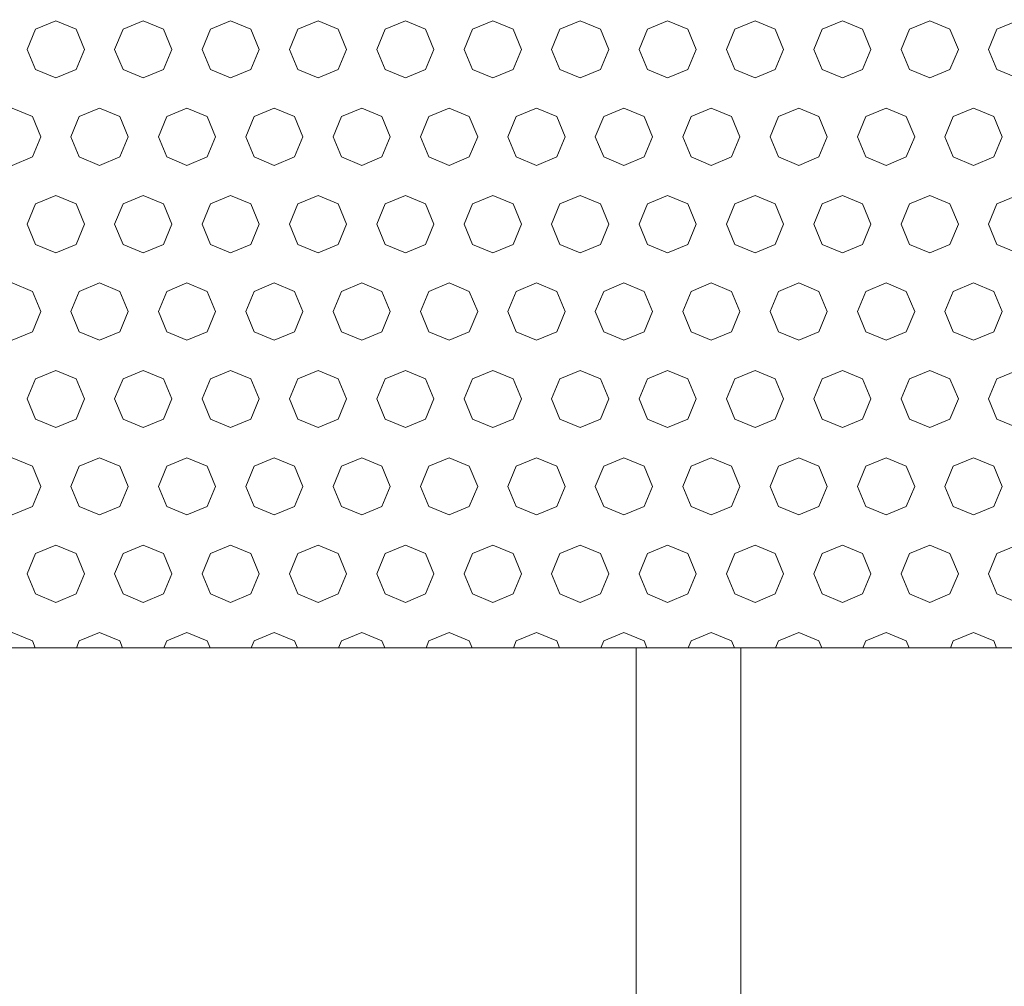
# Model space of a CAD drawing. Header units: millimetres. Extents: x 52659 to 1698020, y -10054 to 104697.
# Tile 132 of 256: x 192040 to 192603, y 10404 to 10957. Entities that reach past the tile are written whole.
import ezdxf

# ---------------------------------------------------------------- set-up
doc = ezdxf.new("R2010")
doc.units = ezdxf.units.MM
doc.header["$MEASUREMENT"] = 0
for name, color, linetype in [('02-04 BRISES SOLEIL FONCEES', 7, 'Continuous'), ('05-02 Cotation 200ème 100ème.Cotations', 7, 'Continuous'), ('Fenêtres ARCHICAD', 7, 'Continuous')]:
    doc.layers.add(name, color=color, linetype=linetype)
doc.styles.add('STYLE_GENERE_3', font='ARIALN.TTF')
doc.dimstyles.new('STYLE_GENERE__2', dxfattribs={"dimtxt": 200, "dimasz": 95, "dimexe": 0.18, "dimexo": 100, "dimgap": 0, "dimtad": 0, "dimlfac": 0.001, "dimzin": 0, "dimdsep": 46, "dimtxsty": 'STYLE_GENERE_3', "dimblk": 'ARROWHEAD_6', "dimblk1": 'ARROWHEAD_6', "dimblk2": 'ARROWHEAD_6', "dimcen": 0.09, "dimclrd": 7, "dimclre": 7, "dimclrt": 7, "dimazin": 0, "dimtfac": 1, "dimtdec": 4, "dimtmove": 0, "dimatfit": 3, "dimfxl": 1, "dimtolj": 1, "dimtzin": 0, "dimarcsym": 0})

# ---------------------------------------------------------------- blocks, each defined once
blk = doc.blocks.new('Élément de coupe_186_1', base_point=(131932.67, 5158.07))
at = {"layer": 'Fenêtres ARCHICAD', "color": 7, "linetype": 'Continuous', "lineweight": 5}
for p, q in [((192392.67, 10598.03), (192392.67, 9848.07)), ((192452.67, 9848.07), (192452.67, 10598.03))]:
    blk.add_line(p, q, dxfattribs=at)
blk = doc.blocks.new('*X352', base_point=(131932.67, 5158.07))
at = {"layer": '02-04 BRISES SOLEIL FONCEES', "color": 7, "linetype": 'Continuous', "lineweight": 5}
for p, q in [((192060.74, 10956.81), (192049.17, 10952.02)), ((192072.3, 10952.02), (192060.74, 10956.81)), ((192110.74, 10956.81), (192099.17, 10952.02)), ((192122.3, 10952.02), (192110.74, 10956.81)), ((192160.74, 10956.81), (192149.17, 10952.02)), ((192172.3, 10952.02), (192160.74, 10956.81)), ((192210.74, 10956.81), (192199.17, 10952.02)), ((192222.3, 10952.02), (192210.74, 10956.81)), ((192260.74, 10956.81), (192249.17, 10952.02)), ((192272.3, 10952.02), (192260.74, 10956.81)), ((192310.74, 10956.81), (192299.17, 10952.02)), ((192322.3, 10952.02), (192310.74, 10956.81)), ((192360.74, 10956.81), (192349.17, 10952.02)), ((192372.3, 10952.02), (192360.74, 10956.81)), ((192410.74, 10956.81), (192399.17, 10952.02)), ((192422.3, 10952.02), (192410.74, 10956.81)), ((192460.74, 10956.81), (192449.17, 10952.02)), ((192472.3, 10952.02), (192460.74, 10956.81)), ((192510.74, 10956.81), (192499.17, 10952.02)), ((192522.3, 10952.02), (192510.74, 10956.81)), ((192560.74, 10956.81), (192549.17, 10952.02)), ((192572.3, 10952.02), (192560.74, 10956.81)), ((192610.74, 10956.81), (192599.17, 10952.02)), ((192049.17, 10952.02), (192044.38, 10940.46)), ((192077.09, 10940.46), (192072.3, 10952.02)), ((192099.17, 10952.02), (192094.38, 10940.46)), ((192127.09, 10940.46), (192122.3, 10952.02)), ((192149.17, 10952.02), (192144.38, 10940.46)), ((192177.09, 10940.46), (192172.3, 10952.02)), ((192199.17, 10952.02), (192194.38, 10940.46)), ((192227.09, 10940.46), (192222.3, 10952.02)), ((192249.17, 10952.02), (192244.38, 10940.46)), ((192277.09, 10940.46), (192272.3, 10952.02)), ((192299.17, 10952.02), (192294.38, 10940.46)), ((192327.09, 10940.46), (192322.3, 10952.02)), ((192349.17, 10952.02), (192344.38, 10940.46)), ((192377.09, 10940.46), (192372.3, 10952.02)), ((192399.17, 10952.02), (192394.38, 10940.46)), ((192427.09, 10940.46), (192422.3, 10952.02)), ((192449.17, 10952.02), (192444.38, 10940.46)), ((192477.09, 10940.46), (192472.3, 10952.02)), ((192499.17, 10952.02), (192494.38, 10940.46)), ((192527.09, 10940.46), (192522.3, 10952.02)), ((192549.17, 10952.02), (192544.38, 10940.46)), ((192577.09, 10940.46), (192572.3, 10952.02)), ((192599.17, 10952.02), (192594.38, 10940.46)), ((192044.38, 10940.46), (192049.17, 10928.89)), ((192072.3, 10928.89), (192077.09, 10940.46)), ((192094.38, 10940.46), (192099.17, 10928.89)), ((192122.3, 10928.89), (192127.09, 10940.46)), ((192144.38, 10940.46), (192149.17, 10928.89)), ((192172.3, 10928.89), (192177.09, 10940.46)), ((192194.38, 10940.46), (192199.17, 10928.89)), ((192222.3, 10928.89), (192227.09, 10940.46)), ((192244.38, 10940.46), (192249.17, 10928.89)), ((192272.3, 10928.89), (192277.09, 10940.46)), ((192294.38, 10940.46), (192299.17, 10928.89)), ((192322.3, 10928.89), (192327.09, 10940.46)), ((192344.38, 10940.46), (192349.17, 10928.89)), ((192372.3, 10928.89), (192377.09, 10940.46)), ((192394.38, 10940.46), (192399.17, 10928.89)), ((192422.3, 10928.89), (192427.09, 10940.46)), ((192444.38, 10940.46), (192449.17, 10928.89)), ((192472.3, 10928.89), (192477.09, 10940.46)), ((192494.38, 10940.46), (192499.17, 10928.89)), ((192522.3, 10928.89), (192527.09, 10940.46)), ((192544.38, 10940.46), (192549.17, 10928.89)), ((192572.3, 10928.89), (192577.09, 10940.46)), ((192594.38, 10940.46), (192599.17, 10928.89)), ((192049.17, 10928.89), (192060.74, 10924.1)), ((192060.74, 10924.1), (192072.3, 10928.89)), ((192099.17, 10928.89), (192110.74, 10924.1)), ((192110.74, 10924.1), (192122.3, 10928.89)), ((192149.17, 10928.89), (192160.74, 10924.1)), ((192160.74, 10924.1), (192172.3, 10928.89)), ((192199.17, 10928.89), (192210.74, 10924.1)), ((192210.74, 10924.1), (192222.3, 10928.89)), ((192249.17, 10928.89), (192260.74, 10924.1)), ((192260.74, 10924.1), (192272.3, 10928.89)), ((192299.17, 10928.89), (192310.74, 10924.1)), ((192310.74, 10924.1), (192322.3, 10928.89)), ((192349.17, 10928.89), (192360.74, 10924.1)), ((192360.74, 10924.1), (192372.3, 10928.89)), ((192399.17, 10928.89), (192410.74, 10924.1)), ((192410.74, 10924.1), (192422.3, 10928.89)), ((192449.17, 10928.89), (192460.74, 10924.1)), ((192460.74, 10924.1), (192472.3, 10928.89)), ((192499.17, 10928.89), (192510.74, 10924.1)), ((192510.74, 10924.1), (192522.3, 10928.89)), ((192549.17, 10928.89), (192560.74, 10924.1)), ((192560.74, 10924.1), (192572.3, 10928.89)), ((192599.17, 10928.89), (192610.74, 10924.1)), ((192047.3, 10902.02), (192035.74, 10906.81)), ((192085.74, 10906.81), (192074.17, 10902.02)), ((192097.3, 10902.02), (192085.74, 10906.81)), ((192135.74, 10906.81), (192124.17, 10902.02)), ((192147.3, 10902.02), (192135.74, 10906.81)), ((192185.74, 10906.81), (192174.17, 10902.02)), ((192197.3, 10902.02), (192185.74, 10906.81)), ((192235.74, 10906.81), (192224.17, 10902.02)), ((192247.3, 10902.02), (192235.74, 10906.81)), ((192285.74, 10906.81), (192274.17, 10902.02)), ((192297.3, 10902.02), (192285.74, 10906.81)), ((192335.74, 10906.81), (192324.17, 10902.02)), ((192347.3, 10902.02), (192335.74, 10906.81)), ((192385.74, 10906.81), (192374.17, 10902.02)), ((192397.3, 10902.02), (192385.74, 10906.81)), ((192435.74, 10906.81), (192424.17, 10902.02)), ((192447.3, 10902.02), (192435.74, 10906.81)), ((192485.74, 10906.81), (192474.17, 10902.02)), ((192497.3, 10902.02), (192485.74, 10906.81)), ((192535.74, 10906.81), (192524.17, 10902.02)), ((192547.3, 10902.02), (192535.74, 10906.81)), ((192585.74, 10906.81), (192574.17, 10902.02)), ((192597.3, 10902.02), (192585.74, 10906.81)), ((192052.09, 10890.46), (192047.3, 10902.02)), ((192074.17, 10902.02), (192069.38, 10890.46)), ((192102.09, 10890.46), (192097.3, 10902.02)), ((192124.17, 10902.02), (192119.38, 10890.46)), ((192152.09, 10890.46), (192147.3, 10902.02)), ((192174.17, 10902.02), (192169.38, 10890.46)), ((192202.09, 10890.46), (192197.3, 10902.02)), ((192224.17, 10902.02), (192219.38, 10890.46)), ((192252.09, 10890.46), (192247.3, 10902.02)), ((192274.17, 10902.02), (192269.38, 10890.46)), ((192302.09, 10890.46), (192297.3, 10902.02)), ((192324.17, 10902.02), (192319.38, 10890.46)), ((192352.09, 10890.46), (192347.3, 10902.02)), ((192374.17, 10902.02), (192369.38, 10890.46)), ((192402.09, 10890.46), (192397.3, 10902.02)), ((192424.17, 10902.02), (192419.38, 10890.46)), ((192452.09, 10890.46), (192447.3, 10902.02)), ((192474.17, 10902.02), (192469.38, 10890.46)), ((192502.09, 10890.46), (192497.3, 10902.02)), ((192524.17, 10902.02), (192519.38, 10890.46)), ((192552.09, 10890.46), (192547.3, 10902.02)), ((192574.17, 10902.02), (192569.38, 10890.46)), ((192602.09, 10890.46), (192597.3, 10902.02)), ((192047.3, 10878.89), (192052.09, 10890.46)), ((192069.38, 10890.46), (192074.17, 10878.89)), ((192097.3, 10878.89), (192102.09, 10890.46)), ((192119.38, 10890.46), (192124.17, 10878.89)), ((192147.3, 10878.89), (192152.09, 10890.46)), ((192169.38, 10890.46), (192174.17, 10878.89)), ((192197.3, 10878.89), (192202.09, 10890.46)), ((192219.38, 10890.46), (192224.17, 10878.89)), ((192247.3, 10878.89), (192252.09, 10890.46)), ((192269.38, 10890.46), (192274.17, 10878.89)), ((192297.3, 10878.89), (192302.09, 10890.46)), ((192319.38, 10890.46), (192324.17, 10878.89)), ((192347.3, 10878.89), (192352.09, 10890.46)), ((192369.38, 10890.46), (192374.17, 10878.89)), ((192397.3, 10878.89), (192402.09, 10890.46)), ((192419.38, 10890.46), (192424.17, 10878.89)), ((192447.3, 10878.89), (192452.09, 10890.46)), ((192469.38, 10890.46), (192474.17, 10878.89)), ((192497.3, 10878.89), (192502.09, 10890.46)), ((192519.38, 10890.46), (192524.17, 10878.89)), ((192547.3, 10878.89), (192552.09, 10890.46)), ((192569.38, 10890.46), (192574.17, 10878.89)), ((192597.3, 10878.89), (192602.09, 10890.46)), ((192035.74, 10874.1), (192047.3, 10878.89)), ((192074.17, 10878.89), (192085.74, 10874.1)), ((192085.74, 10874.1), (192097.3, 10878.89)), ((192124.17, 10878.89), (192135.74, 10874.1)), ((192135.74, 10874.1), (192147.3, 10878.89)), ((192174.17, 10878.89), (192185.74, 10874.1)), ((192185.74, 10874.1), (192197.3, 10878.89)), ((192224.17, 10878.89), (192235.74, 10874.1)), ((192235.74, 10874.1), (192247.3, 10878.89)), ((192274.17, 10878.89), (192285.74, 10874.1)), ((192285.74, 10874.1), (192297.3, 10878.89)), ((192324.17, 10878.89), (192335.74, 10874.1)), ((192335.74, 10874.1), (192347.3, 10878.89)), ((192374.17, 10878.89), (192385.74, 10874.1)), ((192385.74, 10874.1), (192397.3, 10878.89)), ((192424.17, 10878.89), (192435.74, 10874.1)), ((192435.74, 10874.1), (192447.3, 10878.89)), ((192474.17, 10878.89), (192485.74, 10874.1)), ((192485.74, 10874.1), (192497.3, 10878.89)), ((192524.17, 10878.89), (192535.74, 10874.1)), ((192535.74, 10874.1), (192547.3, 10878.89)), ((192574.17, 10878.89), (192585.74, 10874.1)), ((192585.74, 10874.1), (192597.3, 10878.89)), ((192060.74, 10856.81), (192049.17, 10852.02)), ((192072.3, 10852.02), (192060.74, 10856.81)), ((192110.74, 10856.81), (192099.17, 10852.02)), ((192122.3, 10852.02), (192110.74, 10856.81)), ((192160.74, 10856.81), (192149.17, 10852.02)), ((192172.3, 10852.02), (192160.74, 10856.81)), ((192210.74, 10856.81), (192199.17, 10852.02)), ((192222.3, 10852.02), (192210.74, 10856.81)), ((192260.74, 10856.81), (192249.17, 10852.02)), ((192272.3, 10852.02), (192260.74, 10856.81)), ((192310.74, 10856.81), (192299.17, 10852.02)), ((192322.3, 10852.02), (192310.74, 10856.81)), ((192360.74, 10856.81), (192349.17, 10852.02)), ((192372.3, 10852.02), (192360.74, 10856.81)), ((192410.74, 10856.81), (192399.17, 10852.02)), ((192422.3, 10852.02), (192410.74, 10856.81)), ((192460.74, 10856.81), (192449.17, 10852.02)), ((192472.3, 10852.02), (192460.74, 10856.81)), ((192510.74, 10856.81), (192499.17, 10852.02)), ((192522.3, 10852.02), (192510.74, 10856.81)), ((192560.74, 10856.81), (192549.17, 10852.02)), ((192572.3, 10852.02), (192560.74, 10856.81)), ((192610.74, 10856.81), (192599.17, 10852.02)), ((192049.17, 10852.02), (192044.38, 10840.46)), ((192077.09, 10840.46), (192072.3, 10852.02)), ((192099.17, 10852.02), (192094.38, 10840.46)), ((192127.09, 10840.46), (192122.3, 10852.02)), ((192149.17, 10852.02), (192144.38, 10840.46)), ((192177.09, 10840.46), (192172.3, 10852.02)), ((192199.17, 10852.02), (192194.38, 10840.46)), ((192227.09, 10840.46), (192222.3, 10852.02)), ((192249.17, 10852.02), (192244.38, 10840.46)), ((192277.09, 10840.46), (192272.3, 10852.02)), ((192299.17, 10852.02), (192294.38, 10840.46)), ((192327.09, 10840.46), (192322.3, 10852.02)), ((192349.17, 10852.02), (192344.38, 10840.46)), ((192377.09, 10840.46), (192372.3, 10852.02)), ((192399.17, 10852.02), (192394.38, 10840.46)), ((192427.09, 10840.46), (192422.3, 10852.02)), ((192449.17, 10852.02), (192444.38, 10840.46)), ((192477.09, 10840.46), (192472.3, 10852.02)), ((192499.17, 10852.02), (192494.38, 10840.46)), ((192527.09, 10840.46), (192522.3, 10852.02)), ((192549.17, 10852.02), (192544.38, 10840.46)), ((192577.09, 10840.46), (192572.3, 10852.02)), ((192599.17, 10852.02), (192594.38, 10840.46)), ((192044.38, 10840.46), (192049.17, 10828.89)), ((192072.3, 10828.89), (192077.09, 10840.46)), ((192094.38, 10840.46), (192099.17, 10828.89)), ((192122.3, 10828.89), (192127.09, 10840.46)), ((192144.38, 10840.46), (192149.17, 10828.89)), ((192172.3, 10828.89), (192177.09, 10840.46)), ((192194.38, 10840.46), (192199.17, 10828.89)), ((192222.3, 10828.89), (192227.09, 10840.46)), ((192244.38, 10840.46), (192249.17, 10828.89)), ((192272.3, 10828.89), (192277.09, 10840.46)), ((192294.38, 10840.46), (192299.17, 10828.89)), ((192322.3, 10828.89), (192327.09, 10840.46)), ((192344.38, 10840.46), (192349.17, 10828.89)), ((192372.3, 10828.89), (192377.09, 10840.46)), ((192394.38, 10840.46), (192399.17, 10828.89)), ((192422.3, 10828.89), (192427.09, 10840.46)), ((192444.38, 10840.46), (192449.17, 10828.89)), ((192472.3, 10828.89), (192477.09, 10840.46)), ((192494.38, 10840.46), (192499.17, 10828.89)), ((192522.3, 10828.89), (192527.09, 10840.46)), ((192544.38, 10840.46), (192549.17, 10828.89)), ((192572.3, 10828.89), (192577.09, 10840.46)), ((192594.38, 10840.46), (192599.17, 10828.89)), ((192049.17, 10828.89), (192060.74, 10824.1)), ((192060.74, 10824.1), (192072.3, 10828.89)), ((192099.17, 10828.89), (192110.74, 10824.1)), ((192110.74, 10824.1), (192122.3, 10828.89)), ((192149.17, 10828.89), (192160.74, 10824.1)), ((192160.74, 10824.1), (192172.3, 10828.89)), ((192199.17, 10828.89), (192210.74, 10824.1)), ((192210.74, 10824.1), (192222.3, 10828.89)), ((192249.17, 10828.89), (192260.74, 10824.1)), ((192260.74, 10824.1), (192272.3, 10828.89)), ((192299.17, 10828.89), (192310.74, 10824.1)), ((192310.74, 10824.1), (192322.3, 10828.89)), ((192349.17, 10828.89), (192360.74, 10824.1)), ((192360.74, 10824.1), (192372.3, 10828.89)), ((192399.17, 10828.89), (192410.74, 10824.1)), ((192410.74, 10824.1), (192422.3, 10828.89)), ((192449.17, 10828.89), (192460.74, 10824.1)), ((192460.74, 10824.1), (192472.3, 10828.89)), ((192499.17, 10828.89), (192510.74, 10824.1)), ((192510.74, 10824.1), (192522.3, 10828.89)), ((192549.17, 10828.89), (192560.74, 10824.1)), ((192560.74, 10824.1), (192572.3, 10828.89)), ((192599.17, 10828.89), (192610.74, 10824.1)), ((192047.3, 10802.02), (192035.74, 10806.81)), ((192085.74, 10806.81), (192074.17, 10802.02)), ((192097.3, 10802.02), (192085.74, 10806.81)), ((192135.74, 10806.81), (192124.17, 10802.02)), ((192147.3, 10802.02), (192135.74, 10806.81)), ((192185.74, 10806.81), (192174.17, 10802.02)), ((192197.3, 10802.02), (192185.74, 10806.81)), ((192235.74, 10806.81), (192224.17, 10802.02)), ((192247.3, 10802.02), (192235.74, 10806.81)), ((192285.74, 10806.81), (192274.17, 10802.02)), ((192297.3, 10802.02), (192285.74, 10806.81)), ((192335.74, 10806.81), (192324.17, 10802.02)), ((192347.3, 10802.02), (192335.74, 10806.81)), ((192385.74, 10806.81), (192374.17, 10802.02)), ((192397.3, 10802.02), (192385.74, 10806.81)), ((192435.74, 10806.81), (192424.17, 10802.02)), ((192447.3, 10802.02), (192435.74, 10806.81)), ((192485.74, 10806.81), (192474.17, 10802.02)), ((192497.3, 10802.02), (192485.74, 10806.81)), ((192535.74, 10806.81), (192524.17, 10802.02)), ((192547.3, 10802.02), (192535.74, 10806.81)), ((192585.74, 10806.81), (192574.17, 10802.02)), ((192597.3, 10802.02), (192585.74, 10806.81)), ((192052.09, 10790.46), (192047.3, 10802.02)), ((192074.17, 10802.02), (192069.38, 10790.46)), ((192102.09, 10790.46), (192097.3, 10802.02)), ((192124.17, 10802.02), (192119.38, 10790.46)), ((192152.09, 10790.46), (192147.3, 10802.02)), ((192174.17, 10802.02), (192169.38, 10790.46)), ((192202.09, 10790.46), (192197.3, 10802.02)), ((192224.17, 10802.02), (192219.38, 10790.46)), ((192252.09, 10790.46), (192247.3, 10802.02)), ((192274.17, 10802.02), (192269.38, 10790.46)), ((192302.09, 10790.46), (192297.3, 10802.02)), ((192324.17, 10802.02), (192319.38, 10790.46)), ((192352.09, 10790.46), (192347.3, 10802.02)), ((192374.17, 10802.02), (192369.38, 10790.46)), ((192402.09, 10790.46), (192397.3, 10802.02)), ((192424.17, 10802.02), (192419.38, 10790.46)), ((192452.09, 10790.46), (192447.3, 10802.02)), ((192474.17, 10802.02), (192469.38, 10790.46)), ((192502.09, 10790.46), (192497.3, 10802.02)), ((192524.17, 10802.02), (192519.38, 10790.46)), ((192552.09, 10790.46), (192547.3, 10802.02)), ((192574.17, 10802.02), (192569.38, 10790.46)), ((192602.09, 10790.46), (192597.3, 10802.02)), ((192047.3, 10778.89), (192052.09, 10790.46)), ((192069.38, 10790.46), (192074.17, 10778.89)), ((192097.3, 10778.89), (192102.09, 10790.46)), ((192119.38, 10790.46), (192124.17, 10778.89)), ((192147.3, 10778.89), (192152.09, 10790.46)), ((192169.38, 10790.46), (192174.17, 10778.89)), ((192197.3, 10778.89), (192202.09, 10790.46)), ((192219.38, 10790.46), (192224.17, 10778.89)), ((192247.3, 10778.89), (192252.09, 10790.46)), ((192269.38, 10790.46), (192274.17, 10778.89)), ((192297.3, 10778.89), (192302.09, 10790.46)), ((192319.38, 10790.46), (192324.17, 10778.89)), ((192347.3, 10778.89), (192352.09, 10790.46)), ((192369.38, 10790.46), (192374.17, 10778.89)), ((192397.3, 10778.89), (192402.09, 10790.46)), ((192419.38, 10790.46), (192424.17, 10778.89)), ((192447.3, 10778.89), (192452.09, 10790.46)), ((192469.38, 10790.46), (192474.17, 10778.89)), ((192497.3, 10778.89), (192502.09, 10790.46)), ((192519.38, 10790.46), (192524.17, 10778.89)), ((192547.3, 10778.89), (192552.09, 10790.46)), ((192569.38, 10790.46), (192574.17, 10778.89)), ((192597.3, 10778.89), (192602.09, 10790.46)), ((192035.74, 10774.1), (192047.3, 10778.89)), ((192074.17, 10778.89), (192085.74, 10774.1)), ((192085.74, 10774.1), (192097.3, 10778.89)), ((192124.17, 10778.89), (192135.74, 10774.1)), ((192135.74, 10774.1), (192147.3, 10778.89)), ((192174.17, 10778.89), (192185.74, 10774.1)), ((192185.74, 10774.1), (192197.3, 10778.89)), ((192224.17, 10778.89), (192235.74, 10774.1)), ((192235.74, 10774.1), (192247.3, 10778.89)), ((192274.17, 10778.89), (192285.74, 10774.1)), ((192285.74, 10774.1), (192297.3, 10778.89)), ((192324.17, 10778.89), (192335.74, 10774.1)), ((192335.74, 10774.1), (192347.3, 10778.89)), ((192374.17, 10778.89), (192385.74, 10774.1)), ((192385.74, 10774.1), (192397.3, 10778.89)), ((192424.17, 10778.89), (192435.74, 10774.1)), ((192435.74, 10774.1), (192447.3, 10778.89)), ((192474.17, 10778.89), (192485.74, 10774.1)), ((192485.74, 10774.1), (192497.3, 10778.89)), ((192524.17, 10778.89), (192535.74, 10774.1)), ((192535.74, 10774.1), (192547.3, 10778.89)), ((192574.17, 10778.89), (192585.74, 10774.1)), ((192585.74, 10774.1), (192597.3, 10778.89)), ((192060.74, 10756.81), (192049.17, 10752.02)), ((192072.3, 10752.02), (192060.74, 10756.81)), ((192110.74, 10756.81), (192099.17, 10752.02)), ((192122.3, 10752.02), (192110.74, 10756.81)), ((192160.74, 10756.81), (192149.17, 10752.02)), ((192172.3, 10752.02), (192160.74, 10756.81)), ((192210.74, 10756.81), (192199.17, 10752.02)), ((192222.3, 10752.02), (192210.74, 10756.81)), ((192260.74, 10756.81), (192249.17, 10752.02)), ((192272.3, 10752.02), (192260.74, 10756.81)), ((192310.74, 10756.81), (192299.17, 10752.02)), ((192322.3, 10752.02), (192310.74, 10756.81)), ((192360.74, 10756.81), (192349.17, 10752.02)), ((192372.3, 10752.02), (192360.74, 10756.81)), ((192410.74, 10756.81), (192399.17, 10752.02)), ((192422.3, 10752.02), (192410.74, 10756.81)), ((192460.74, 10756.81), (192449.17, 10752.02)), ((192472.3, 10752.02), (192460.74, 10756.81)), ((192510.74, 10756.81), (192499.17, 10752.02)), ((192522.3, 10752.02), (192510.74, 10756.81)), ((192560.74, 10756.81), (192549.17, 10752.02)), ((192572.3, 10752.02), (192560.74, 10756.81)), ((192610.74, 10756.81), (192599.17, 10752.02)), ((192049.17, 10752.02), (192044.38, 10740.46)), ((192077.09, 10740.46), (192072.3, 10752.02)), ((192099.17, 10752.02), (192094.38, 10740.46)), ((192127.09, 10740.46), (192122.3, 10752.02)), ((192149.17, 10752.02), (192144.38, 10740.46)), ((192177.09, 10740.46), (192172.3, 10752.02)), ((192199.17, 10752.02), (192194.38, 10740.46)), ((192227.09, 10740.46), (192222.3, 10752.02)), ((192249.17, 10752.02), (192244.38, 10740.46)), ((192277.09, 10740.46), (192272.3, 10752.02)), ((192299.17, 10752.02), (192294.38, 10740.46)), ((192327.09, 10740.46), (192322.3, 10752.02)), ((192349.17, 10752.02), (192344.38, 10740.46)), ((192377.09, 10740.46), (192372.3, 10752.02)), ((192399.17, 10752.02), (192394.38, 10740.46)), ((192427.09, 10740.46), (192422.3, 10752.02)), ((192449.17, 10752.02), (192444.38, 10740.46)), ((192477.09, 10740.46), (192472.3, 10752.02)), ((192499.17, 10752.02), (192494.38, 10740.46)), ((192527.09, 10740.46), (192522.3, 10752.02)), ((192549.17, 10752.02), (192544.38, 10740.46)), ((192577.09, 10740.46), (192572.3, 10752.02)), ((192599.17, 10752.02), (192594.38, 10740.46)), ((192044.38, 10740.46), (192049.17, 10728.89)), ((192072.3, 10728.89), (192077.09, 10740.46)), ((192094.38, 10740.46), (192099.17, 10728.89)), ((192122.3, 10728.89), (192127.09, 10740.46)), ((192144.38, 10740.46), (192149.17, 10728.89)), ((192172.3, 10728.89), (192177.09, 10740.46)), ((192194.38, 10740.46), (192199.17, 10728.89)), ((192222.3, 10728.89), (192227.09, 10740.46)), ((192244.38, 10740.46), (192249.17, 10728.89)), ((192272.3, 10728.89), (192277.09, 10740.46)), ((192294.38, 10740.46), (192299.17, 10728.89)), ((192322.3, 10728.89), (192327.09, 10740.46)), ((192344.38, 10740.46), (192349.17, 10728.89)), ((192372.3, 10728.89), (192377.09, 10740.46)), ((192394.38, 10740.46), (192399.17, 10728.89)), ((192422.3, 10728.89), (192427.09, 10740.46)), ((192444.38, 10740.46), (192449.17, 10728.89)), ((192472.3, 10728.89), (192477.09, 10740.46)), ((192494.38, 10740.46), (192499.17, 10728.89)), ((192522.3, 10728.89), (192527.09, 10740.46)), ((192544.38, 10740.46), (192549.17, 10728.89)), ((192572.3, 10728.89), (192577.09, 10740.46)), ((192594.38, 10740.46), (192599.17, 10728.89)), ((192049.17, 10728.89), (192060.74, 10724.1)), ((192060.74, 10724.1), (192072.3, 10728.89)), ((192099.17, 10728.89), (192110.74, 10724.1)), ((192110.74, 10724.1), (192122.3, 10728.89)), ((192149.17, 10728.89), (192160.74, 10724.1)), ((192160.74, 10724.1), (192172.3, 10728.89)), ((192199.17, 10728.89), (192210.74, 10724.1)), ((192210.74, 10724.1), (192222.3, 10728.89)), ((192249.17, 10728.89), (192260.74, 10724.1)), ((192260.74, 10724.1), (192272.3, 10728.89)), ((192299.17, 10728.89), (192310.74, 10724.1)), ((192310.74, 10724.1), (192322.3, 10728.89)), ((192349.17, 10728.89), (192360.74, 10724.1)), ((192360.74, 10724.1), (192372.3, 10728.89)), ((192399.17, 10728.89), (192410.74, 10724.1)), ((192410.74, 10724.1), (192422.3, 10728.89)), ((192449.17, 10728.89), (192460.74, 10724.1)), ((192460.74, 10724.1), (192472.3, 10728.89)), ((192499.17, 10728.89), (192510.74, 10724.1)), ((192510.74, 10724.1), (192522.3, 10728.89)), ((192549.17, 10728.89), (192560.74, 10724.1)), ((192560.74, 10724.1), (192572.3, 10728.89)), ((192599.17, 10728.89), (192610.74, 10724.1)), ((192047.3, 10702.02), (192035.74, 10706.81)), ((192085.74, 10706.81), (192074.17, 10702.02)), ((192097.3, 10702.02), (192085.74, 10706.81)), ((192135.74, 10706.81), (192124.17, 10702.02)), ((192147.3, 10702.02), (192135.74, 10706.81)), ((192185.74, 10706.81), (192174.17, 10702.02)), ((192197.3, 10702.02), (192185.74, 10706.81)), ((192235.74, 10706.81), (192224.17, 10702.02)), ((192247.3, 10702.02), (192235.74, 10706.81)), ((192285.74, 10706.81), (192274.17, 10702.02)), ((192297.3, 10702.02), (192285.74, 10706.81)), ((192335.74, 10706.81), (192324.17, 10702.02)), ((192347.3, 10702.02), (192335.74, 10706.81)), ((192385.74, 10706.81), (192374.17, 10702.02)), ((192397.3, 10702.02), (192385.74, 10706.81)), ((192435.74, 10706.81), (192424.17, 10702.02)), ((192447.3, 10702.02), (192435.74, 10706.81)), ((192485.74, 10706.81), (192474.17, 10702.02)), ((192497.3, 10702.02), (192485.74, 10706.81)), ((192535.74, 10706.81), (192524.17, 10702.02)), ((192547.3, 10702.02), (192535.74, 10706.81)), ((192585.74, 10706.81), (192574.17, 10702.02)), ((192597.3, 10702.02), (192585.74, 10706.81)), ((192052.09, 10690.46), (192047.3, 10702.02)), ((192074.17, 10702.02), (192069.38, 10690.46)), ((192102.09, 10690.46), (192097.3, 10702.02)), ((192124.17, 10702.02), (192119.38, 10690.46)), ((192152.09, 10690.46), (192147.3, 10702.02)), ((192174.17, 10702.02), (192169.38, 10690.46)), ((192202.09, 10690.46), (192197.3, 10702.02)), ((192224.17, 10702.02), (192219.38, 10690.46)), ((192252.09, 10690.46), (192247.3, 10702.02)), ((192274.17, 10702.02), (192269.38, 10690.46)), ((192302.09, 10690.46), (192297.3, 10702.02)), ((192324.17, 10702.02), (192319.38, 10690.46)), ((192352.09, 10690.46), (192347.3, 10702.02)), ((192374.17, 10702.02), (192369.38, 10690.46)), ((192402.09, 10690.46), (192397.3, 10702.02)), ((192424.17, 10702.02), (192419.38, 10690.46)), ((192452.09, 10690.46), (192447.3, 10702.02)), ((192474.17, 10702.02), (192469.38, 10690.46)), ((192502.09, 10690.46), (192497.3, 10702.02)), ((192524.17, 10702.02), (192519.38, 10690.46)), ((192552.09, 10690.46), (192547.3, 10702.02)), ((192574.17, 10702.02), (192569.38, 10690.46)), ((192602.09, 10690.46), (192597.3, 10702.02)), ((192047.3, 10678.89), (192052.09, 10690.46)), ((192069.38, 10690.46), (192074.17, 10678.89)), ((192097.3, 10678.89), (192102.09, 10690.46)), ((192119.38, 10690.46), (192124.17, 10678.89)), ((192147.3, 10678.89), (192152.09, 10690.46)), ((192169.38, 10690.46), (192174.17, 10678.89)), ((192197.3, 10678.89), (192202.09, 10690.46)), ((192219.38, 10690.46), (192224.17, 10678.89)), ((192247.3, 10678.89), (192252.09, 10690.46)), ((192269.38, 10690.46), (192274.17, 10678.89)), ((192297.3, 10678.89), (192302.09, 10690.46)), ((192319.38, 10690.46), (192324.17, 10678.89)), ((192347.3, 10678.89), (192352.09, 10690.46)), ((192369.38, 10690.46), (192374.17, 10678.89)), ((192397.3, 10678.89), (192402.09, 10690.46)), ((192419.38, 10690.46), (192424.17, 10678.89)), ((192447.3, 10678.89), (192452.09, 10690.46)), ((192469.38, 10690.46), (192474.17, 10678.89)), ((192497.3, 10678.89), (192502.09, 10690.46)), ((192519.38, 10690.46), (192524.17, 10678.89)), ((192547.3, 10678.89), (192552.09, 10690.46)), ((192569.38, 10690.46), (192574.17, 10678.89)), ((192597.3, 10678.89), (192602.09, 10690.46)), ((192035.74, 10674.1), (192047.3, 10678.89)), ((192074.17, 10678.89), (192085.74, 10674.1)), ((192085.74, 10674.1), (192097.3, 10678.89)), ((192124.17, 10678.89), (192135.74, 10674.1)), ((192135.74, 10674.1), (192147.3, 10678.89)), ((192174.17, 10678.89), (192185.74, 10674.1)), ((192185.74, 10674.1), (192197.3, 10678.89)), ((192224.17, 10678.89), (192235.74, 10674.1)), ((192235.74, 10674.1), (192247.3, 10678.89)), ((192274.17, 10678.89), (192285.74, 10674.1)), ((192285.74, 10674.1), (192297.3, 10678.89)), ((192324.17, 10678.89), (192335.74, 10674.1)), ((192335.74, 10674.1), (192347.3, 10678.89)), ((192374.17, 10678.89), (192385.74, 10674.1)), ((192385.74, 10674.1), (192397.3, 10678.89)), ((192424.17, 10678.89), (192435.74, 10674.1)), ((192435.74, 10674.1), (192447.3, 10678.89)), ((192474.17, 10678.89), (192485.74, 10674.1)), ((192485.74, 10674.1), (192497.3, 10678.89)), ((192524.17, 10678.89), (192535.74, 10674.1)), ((192535.74, 10674.1), (192547.3, 10678.89)), ((192574.17, 10678.89), (192585.74, 10674.1)), ((192585.74, 10674.1), (192597.3, 10678.89)), ((192060.74, 10656.81), (192049.17, 10652.02)), ((192072.3, 10652.02), (192060.74, 10656.81)), ((192110.74, 10656.81), (192099.17, 10652.02)), ((192122.3, 10652.02), (192110.74, 10656.81)), ((192160.74, 10656.81), (192149.17, 10652.02)), ((192172.3, 10652.02), (192160.74, 10656.81)), ((192210.74, 10656.81), (192199.17, 10652.02)), ((192222.3, 10652.02), (192210.74, 10656.81)), ((192260.74, 10656.81), (192249.17, 10652.02)), ((192272.3, 10652.02), (192260.74, 10656.81)), ((192310.74, 10656.81), (192299.17, 10652.02)), ((192322.3, 10652.02), (192310.74, 10656.81)), ((192360.74, 10656.81), (192349.17, 10652.02)), ((192372.3, 10652.02), (192360.74, 10656.81)), ((192410.74, 10656.81), (192399.17, 10652.02)), ((192422.3, 10652.02), (192410.74, 10656.81)), ((192460.74, 10656.81), (192449.17, 10652.02)), ((192472.3, 10652.02), (192460.74, 10656.81)), ((192510.74, 10656.81), (192499.17, 10652.02)), ((192522.3, 10652.02), (192510.74, 10656.81)), ((192560.74, 10656.81), (192549.17, 10652.02)), ((192572.3, 10652.02), (192560.74, 10656.81)), ((192610.74, 10656.81), (192599.17, 10652.02)), ((192049.17, 10652.02), (192044.38, 10640.46)), ((192077.09, 10640.46), (192072.3, 10652.02)), ((192099.17, 10652.02), (192094.38, 10640.46)), ((192127.09, 10640.46), (192122.3, 10652.02)), ((192149.17, 10652.02), (192144.38, 10640.46)), ((192177.09, 10640.46), (192172.3, 10652.02)), ((192199.17, 10652.02), (192194.38, 10640.46)), ((192227.09, 10640.46), (192222.3, 10652.02)), ((192249.17, 10652.02), (192244.38, 10640.46)), ((192277.09, 10640.46), (192272.3, 10652.02)), ((192299.17, 10652.02), (192294.38, 10640.46)), ((192327.09, 10640.46), (192322.3, 10652.02)), ((192349.17, 10652.02), (192344.38, 10640.46)), ((192377.09, 10640.46), (192372.3, 10652.02)), ((192399.17, 10652.02), (192394.38, 10640.46)), ((192427.09, 10640.46), (192422.3, 10652.02)), ((192449.17, 10652.02), (192444.38, 10640.46)), ((192477.09, 10640.46), (192472.3, 10652.02)), ((192499.17, 10652.02), (192494.38, 10640.46)), ((192527.09, 10640.46), (192522.3, 10652.02)), ((192549.17, 10652.02), (192544.38, 10640.46)), ((192577.09, 10640.46), (192572.3, 10652.02)), ((192599.17, 10652.02), (192594.38, 10640.46)), ((192044.38, 10640.46), (192049.17, 10628.89)), ((192072.3, 10628.89), (192077.09, 10640.46)), ((192094.38, 10640.46), (192099.17, 10628.89)), ((192122.3, 10628.89), (192127.09, 10640.46)), ((192144.38, 10640.46), (192149.17, 10628.89)), ((192172.3, 10628.89), (192177.09, 10640.46)), ((192194.38, 10640.46), (192199.17, 10628.89)), ((192222.3, 10628.89), (192227.09, 10640.46)), ((192244.38, 10640.46), (192249.17, 10628.89)), ((192272.3, 10628.89), (192277.09, 10640.46)), ((192294.38, 10640.46), (192299.17, 10628.89)), ((192322.3, 10628.89), (192327.09, 10640.46)), ((192344.38, 10640.46), (192349.17, 10628.89)), ((192372.3, 10628.89), (192377.09, 10640.46)), ((192394.38, 10640.46), (192399.17, 10628.89)), ((192422.3, 10628.89), (192427.09, 10640.46)), ((192444.38, 10640.46), (192449.17, 10628.89)), ((192472.3, 10628.89), (192477.09, 10640.46)), ((192494.38, 10640.46), (192499.17, 10628.89)), ((192522.3, 10628.89), (192527.09, 10640.46)), ((192544.38, 10640.46), (192549.17, 10628.89)), ((192572.3, 10628.89), (192577.09, 10640.46)), ((192594.38, 10640.46), (192599.17, 10628.89)), ((192049.17, 10628.89), (192060.74, 10624.1)), ((192060.74, 10624.1), (192072.3, 10628.89)), ((192099.17, 10628.89), (192110.74, 10624.1)), ((192110.74, 10624.1), (192122.3, 10628.89)), ((192149.17, 10628.89), (192160.74, 10624.1)), ((192160.74, 10624.1), (192172.3, 10628.89)), ((192199.17, 10628.89), (192210.74, 10624.1)), ((192210.74, 10624.1), (192222.3, 10628.89)), ((192249.17, 10628.89), (192260.74, 10624.1)), ((192260.74, 10624.1), (192272.3, 10628.89)), ((192299.17, 10628.89), (192310.74, 10624.1)), ((192310.74, 10624.1), (192322.3, 10628.89)), ((192349.17, 10628.89), (192360.74, 10624.1)), ((192360.74, 10624.1), (192372.3, 10628.89)), ((192399.17, 10628.89), (192410.74, 10624.1)), ((192410.74, 10624.1), (192422.3, 10628.89)), ((192449.17, 10628.89), (192460.74, 10624.1)), ((192460.74, 10624.1), (192472.3, 10628.89)), ((192499.17, 10628.89), (192510.74, 10624.1)), ((192510.74, 10624.1), (192522.3, 10628.89)), ((192549.17, 10628.89), (192560.74, 10624.1)), ((192560.74, 10624.1), (192572.3, 10628.89)), ((192599.17, 10628.89), (192610.74, 10624.1)), ((192047.3, 10602.02), (192035.74, 10606.81)), ((192048.95, 10598.03), (192047.3, 10602.02)), ((192074.17, 10602.02), (192072.52, 10598.03)), ((192085.74, 10606.81), (192074.17, 10602.02)), ((192097.3, 10602.02), (192085.74, 10606.81)), ((192098.95, 10598.03), (192097.3, 10602.02)), ((192124.17, 10602.02), (192122.52, 10598.03)), ((192135.74, 10606.81), (192124.17, 10602.02)), ((192147.3, 10602.02), (192135.74, 10606.81)), ((192148.95, 10598.03), (192147.3, 10602.02)), ((192174.17, 10602.02), (192172.52, 10598.03)), ((192185.74, 10606.81), (192174.17, 10602.02)), ((192197.3, 10602.02), (192185.74, 10606.81)), ((192198.95, 10598.03), (192197.3, 10602.02)), ((192224.17, 10602.02), (192222.52, 10598.03)), ((192235.74, 10606.81), (192224.17, 10602.02)), ((192247.3, 10602.02), (192235.74, 10606.81)), ((192248.95, 10598.03), (192247.3, 10602.02)), ((192274.17, 10602.02), (192272.52, 10598.03)), ((192285.74, 10606.81), (192274.17, 10602.02)), ((192297.3, 10602.02), (192285.74, 10606.81)), ((192298.95, 10598.03), (192297.3, 10602.02)), ((192324.17, 10602.02), (192322.52, 10598.03)), ((192335.74, 10606.81), (192324.17, 10602.02)), ((192347.3, 10602.02), (192335.74, 10606.81)), ((192348.95, 10598.03), (192347.3, 10602.02)), ((192374.17, 10602.02), (192372.52, 10598.03)), ((192385.74, 10606.81), (192374.17, 10602.02)), ((192397.3, 10602.02), (192385.74, 10606.81)), ((192398.95, 10598.03), (192397.3, 10602.02)), ((192424.17, 10602.02), (192422.52, 10598.03)), ((192435.74, 10606.81), (192424.17, 10602.02)), ((192447.3, 10602.02), (192435.74, 10606.81)), ((192448.95, 10598.03), (192447.3, 10602.02)), ((192474.17, 10602.02), (192472.52, 10598.03)), ((192485.74, 10606.81), (192474.17, 10602.02)), ((192497.3, 10602.02), (192485.74, 10606.81)), ((192498.95, 10598.03), (192497.3, 10602.02)), ((192524.17, 10602.02), (192522.52, 10598.03)), ((192535.74, 10606.81), (192524.17, 10602.02)), ((192547.3, 10602.02), (192535.74, 10606.81)), ((192548.95, 10598.03), (192547.3, 10602.02)), ((192574.17, 10602.02), (192572.52, 10598.03)), ((192585.74, 10606.81), (192574.17, 10602.02)), ((192597.3, 10602.02), (192585.74, 10606.81)), ((192598.95, 10598.03), (192597.3, 10602.02))]:
    blk.add_line(p, q, dxfattribs=at)
blk = doc.blocks.new('Élément de coupe_325_1', base_point=(131932.67, 5158.07))
at = {"layer": '02-04 BRISES SOLEIL FONCEES', "color": 7, "linetype": 'Continuous', "lineweight": 9}
blk.add_line((191542.67, 10598.03), (193298.84, 10598.03), dxfattribs=at)
at = {"layer": '02-04 BRISES SOLEIL FONCEES', "lineweight": 0}
blk.add_blockref('*X352', (131932.67, 5158.07), dxfattribs=at)
blk = doc.blocks.new('*D742', base_point=(131932.67, 5158.07))
at = {"layer": '05-02 Cotation 200ème 100ème.Cotations', "color": 7, "linetype": 'Continuous', "lineweight": 25, "transparency": 16777216}
for p, q in [((165280.71, 11058.07), (165380.71, 10958.07)), ((165280.71, 9772.86), (165380.71, 9672.86))]:
    blk.add_line(p, q, dxfattribs=at)
at = {"layer": '05-02 Cotation 200ème 100ème.Cotations', "color": 7, "linetype": 'Continuous', "lineweight": 13, "transparency": 16777216}
for p, q in [((165424.46, 11008.07), (165236.96, 11008.07)), ((165330.71, 10614.34), (165330.71, 11008.07)), ((165330.71, 9722.86), (165330.71, 10116.59)), ((165424.46, 9722.86), (165236.96, 9722.86))]:
    blk.add_line(p, q, dxfattribs=at)
at = {"layer": '05-02 Cotation 200ème 100ème.Cotations', "color": 7, "lineweight": 9, "transparency": 16777216, "char_height": 200, "attachment_point": 7, "rotation": 90, "style": 'STYLE_GENERE_3'}
for s, insert in [('\\A1;0,35', (165287.85, 10961.33)), ('\\A1;1,29', (165430.71, 10141.47))]:
    blk.add_mtext(s, dxfattribs=dict(at, insert=insert))
blk = doc.blocks.new('ARROWHEAD_6')
at = {"color": 0, "linetype": 'Continuous', "lineweight": 0}
for p, q in [((-0.5, -0.5), (0.5, 0.5)), ((0, 0), (-1, 0))]:
    blk.add_line(p, q, dxfattribs=at)
blk = doc.blocks.new('*D762', base_point=(131932.67, 5158.07))
at = {"layer": '05-02 Cotation 200ème 100ème.Cotations', "color": 7, "linetype": 'Continuous', "lineweight": 25, "transparency": 16777216}
for p, q in [((135853.9, 11058.07), (135953.9, 10958.07)), ((135853.9, 9772.86), (135953.9, 9672.86))]:
    blk.add_line(p, q, dxfattribs=at)
at = {"layer": '05-02 Cotation 200ème 100ème.Cotations', "color": 7, "linetype": 'Continuous', "lineweight": 13, "transparency": 16777216}
for p, q in [((135997.65, 11008.07), (135810.15, 11008.07)), ((135903.9, 10614.34), (135903.9, 11008.07)), ((135903.9, 9722.86), (135903.9, 10116.59)), ((135997.65, 9722.86), (135810.15, 9722.86))]:
    blk.add_line(p, q, dxfattribs=at)
at = {"layer": '05-02 Cotation 200ème 100ème.Cotations', "color": 7, "lineweight": 9, "transparency": 16777216, "char_height": 200, "attachment_point": 7, "rotation": 90, "style": 'STYLE_GENERE_3'}
for s, insert in [('\\A1;0,35', (135861.04, 10961.33)), ('\\A1;1,29', (136003.9, 10141.47))]:
    blk.add_mtext(s, dxfattribs=dict(at, insert=insert))

msp = doc.modelspace()

# ---------------------------------------------------------------- block references
at = {"layer": '02-04 BRISES SOLEIL FONCEES', "lineweight": 0}
msp.add_blockref('Élément de coupe_325_1', (131932.668, 5158.072), dxfattribs=at)
at = {"layer": 'Fenêtres ARCHICAD', "lineweight": 0}
msp.add_blockref('Élément de coupe_186_1', (131932.668, 5158.072), dxfattribs=at)

# ---------------------------------------------------------------- dimensions: what is measured, and where the dimension line sits
at = {"layer": '05-02 Cotation 200ème 100ème.Cotations', "color": 7, "linetype": 'Continuous', "lineweight": 13}
for base, picture, middle in [((135903.901, 11008.072), '*D762', (135903.901, 10401.231)), ((165330.708, 11008.072), '*D742', (165330.708, 10401.231))]:
    dim = msp.add_linear_dim(base=base, p1=(221690.249, 9722.862), p2=(220602.668, 11008.072), angle=90, dimstyle='STYLE_GENERE__2', dxfattribs=at)
    dim.commit()
    dim.dimension.update_dxf_attribs({"geometry": picture, "text_midpoint": middle, "dimtype": 160, "text_rotation": 90})

doc.saveas('drawing.dxf')
